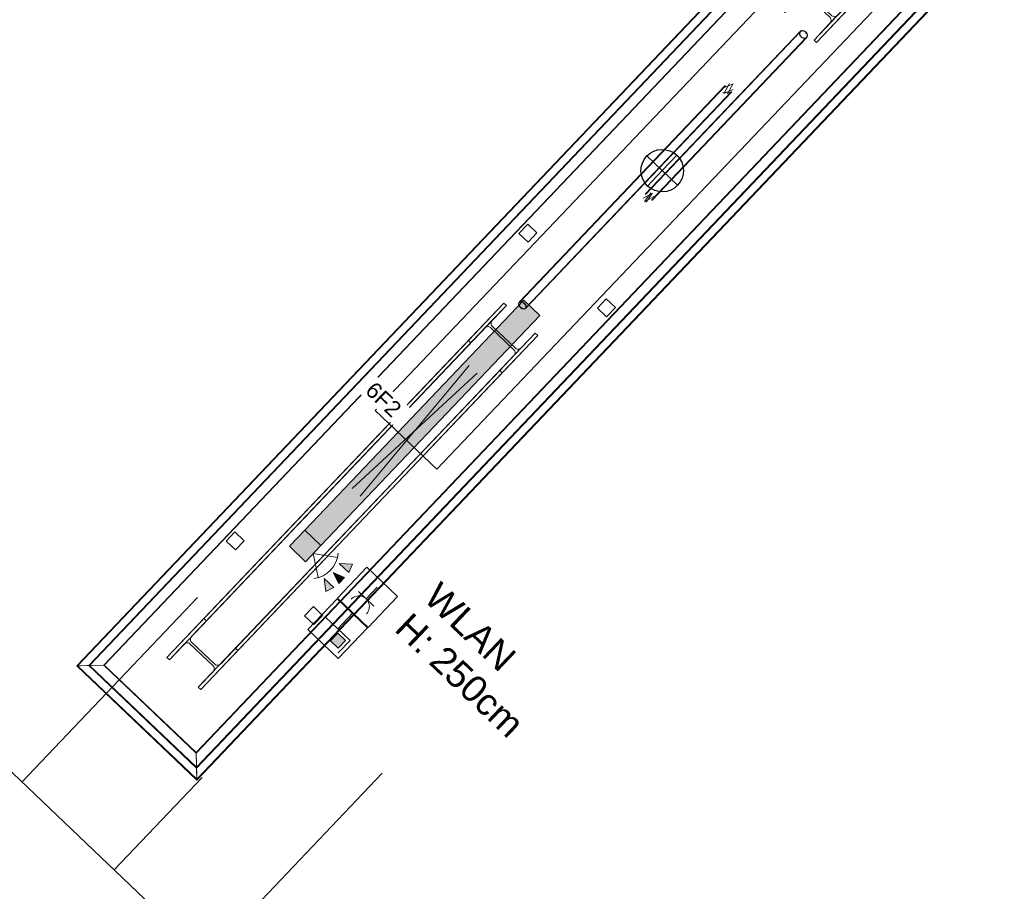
# Model space of a CAD drawing. Header units: metres. Extents: x 32343132.4 to 32343183.8, y 5699224 to 5699274.6.
# Tile 18 of 64: x 32343150.2 to 32343154.8, y 5699258.3 to 5699262.4. Entities that reach past the tile are written whole.
import ezdxf

# ---------------------------------------------------------------- set-up
doc = ezdxf.new("R2010")
doc.units = ezdxf.units.M
for name, color, linetype, lineweight in [('0-1', 7, 'Continuous', 5), ('A-ANNO-NOTE-1', 7, 'Continuous', 5), ('A-ANNO-NOTE-3', 7, 'Continuous', 9), ('A-DETL-GENF', 7, 'Continuous', 18), ('A-DETL-GENF-2', 7, 'Continuous', 50), ('E-LITE-EQPM', 7, 'Continuous', 50), ('E-LITE-EQPM-IDEN', 7, 'Continuous', 9), ('G-ANNO-TEXT', 7, 'Continuous', 9)]:
    doc.layers.add(name, color=color, linetype=linetype, lineweight=lineweight)
for name, color, linetype, lineweight, true_color in [('A-ANNO-NOTE-2', 7, 'Continuous', 5, 0x008000), ('A-ANNO-NOTE-4', 1, 'Continuous', 9, 0xff0000), ('A-ANNO-NOTE-5', 7, 'Continuous', 9, 0x008000), ('A-DETL-GENF-3', 2, 'Continuous', 50, 0xffff00), ('A-FLOR-HRAL-1', 7, 'Continuous', 5, 0xcccccc), ('A-GENM-1', 7, 'Continuous', 5, 0xcccccc), ('A-GENM-2', 7, 'Continuous', 25, 0xcce5f2), ('A-MASS-1', 7, 'Continuous', 5, 0xcccccc), ('S-COLS-1', 7, 'Continuous', 5, 0xccccff), ('S-COLS-2', 7, 'Continuous', 5, 0xcccccc), ('S-COLS-3', 7, 'Continuous', 9, 0xcccccc), ('S-FNDN-1', 7, 'Continuous', 5, 0xcccccc)]:
    doc.layers.add(name, color=color, linetype=linetype, lineweight=lineweight, true_color=true_color)
doc.styles.add('Arial', font='arial.ttf', dxfattribs={"height": 0.075})
doc.styles.add('Arial_2', font='arial.ttf', dxfattribs={"height": 0.125})

# ---------------------------------------------------------------- blocks, each defined once
blk = doc.blocks.new('Einfügepunkt - Einfügepunkt-1186031-TGA_190_LP5_GR_EG-TGA-01_G_')
at = {"layer": 'A-GENM-2'}
for p, q in [((0, 0.1), (0, 0)), ((-0.1, 0), (0, 0)), ((0, 0), (0, -0.1)), ((0, 0), (0.1, 0))]:
    blk.add_line(p, q, dxfattribs=at)
blk.add_ellipse((0, 0), major_axis=(0.1, 0), ratio=1, dxfattribs=at)
blk = doc.blocks.new('Aushub1 - Aushub-3534796-TGA_190_LP5_GR_EG-TGA-01_G_')
at = {"layer": 'A-MASS-1'}
for p, q in [((72.6924, 9.8437), (73.5195, 10.7131)), ((73.5618, 9.0166), (74.3889, 9.886)), ((73.1271, 9.4302), (73.5406, 9.8649))]:
    blk.add_line(p, q, dxfattribs=at)
blk = doc.blocks.new('HE-B-Stütze - 3877054-TGA_190_LP5_GR_EG-TGA-01_G_')
at = {"layer": 'S-COLS-2'}
for p, q in [((74.7104, 11.8343), (73.2983, 10.3501)), ((74.722, 11.8233), (73.3099, 10.339)), ((74.5431, 11.6584), (74.7104, 11.8343)), ((74.722, 11.8233), (74.6557, 11.7535)), ((74.7104, 11.8343), (74.722, 11.8233)), ((74.6557, 11.7535), (73.2408, 10.2663)), ((74.8582, 11.6937), (73.4461, 10.2094)), ((74.8698, 11.6827), (73.4577, 10.1984)), ((74.6211, 11.7172), (74.5547, 11.6474)), ((74.7579, 11.6144), (74.6478, 11.7191)), ((74.655, 11.7267), (74.7651, 11.622)), ((74.8698, 11.6827), (74.7025, 11.5068)), ((74.7919, 11.624), (74.8582, 11.6937)), ((74.8582, 11.6937), (74.8698, 11.6827)), ((74.5431, 11.6584), (73.1239, 10.1667)), ((74.5547, 11.6474), (73.1355, 10.1557)), ((74.5547, 11.6474), (74.5431, 11.6584)), ((73.377, 10.1367), (74.7919, 11.624)), ((74.6909, 11.5178), (74.7573, 11.5876)), ((74.6909, 11.5178), (73.2717, 10.0261)), ((74.7025, 11.5068), (73.2833, 10.0151)), ((74.7025, 11.5068), (74.6909, 11.5178)), ((73.2983, 10.3501), (73.1239, 10.1667)), ((73.2408, 10.2663), (73.3099, 10.339)), ((73.3099, 10.339), (73.2983, 10.3501)), ((73.1355, 10.1557), (73.2047, 10.2284)), ((73.232, 10.231), (73.3421, 10.1262)), ((73.3496, 10.1341), (73.2395, 10.2389)), ((73.4461, 10.2094), (73.377, 10.1367)), ((73.4577, 10.1984), (73.4461, 10.2094)), ((73.1239, 10.1667), (73.1355, 10.1557)), ((73.2833, 10.0151), (73.4577, 10.1984)), ((73.3409, 10.0988), (73.2717, 10.0261)), ((73.2717, 10.0261), (73.2833, 10.0151))]:
    blk.add_line(p, q, dxfattribs=at)
at = {"layer": 'S-COLS-2', "flags": 128}
for points in [[(74.6557, 11.7535), (74.653, 11.75), (74.651, 11.7461), (74.65, 11.7419), (74.6499, 11.7376), (74.6507, 11.7335), (74.6525, 11.7299), (74.655, 11.7267)], [(74.6478, 11.7191), (74.6446, 11.7215), (74.6408, 11.7231), (74.6367, 11.7237), (74.6324, 11.7234), (74.6283, 11.7222), (74.6244, 11.7201), (74.6211, 11.7172)], [(74.7573, 11.5876), (74.76, 11.5911), (74.7619, 11.5951), (74.763, 11.5993), (74.7631, 11.6035), (74.7622, 11.6076), (74.7605, 11.6113), (74.7579, 11.6144)], [(74.7651, 11.622), (74.7684, 11.6196), (74.7722, 11.618), (74.7763, 11.6174), (74.7805, 11.6177), (74.7846, 11.6189), (74.7885, 11.6211), (74.7919, 11.624)], [(73.2395, 10.2389), (73.237, 10.242), (73.2353, 10.2458), (73.2345, 10.2499), (73.2347, 10.2543), (73.2359, 10.2586), (73.2379, 10.2627), (73.2408, 10.2663)], [(73.2047, 10.2284), (73.2082, 10.2314), (73.2122, 10.2337), (73.2164, 10.235), (73.2207, 10.2354), (73.2249, 10.2349), (73.2287, 10.2334), (73.232, 10.231)], [(73.3421, 10.1262), (73.3447, 10.1231), (73.3464, 10.1193), (73.3471, 10.1152), (73.3469, 10.1109), (73.3458, 10.1065), (73.3437, 10.1025), (73.3409, 10.0988)], [(73.377, 10.1367), (73.3735, 10.1337), (73.3695, 10.1314), (73.3652, 10.1301), (73.3609, 10.1297), (73.3567, 10.1302), (73.3529, 10.1317), (73.3496, 10.1341)]]:
    blk.add_lwpolyline(points, dxfattribs=at)
blk = doc.blocks.new('HE-B-Stütze - 3877055-TGA_190_LP5_GR_EG-TGA-01_G_')
at = {"layer": 'S-COLS-2'}
for p, q in [((76.2079, 13.4083), (78.0378, 15.3317)), ((76.2195, 13.3973), (78.0494, 15.3207)), ((78.0378, 15.3317), (77.8634, 15.1484)), ((77.9802, 15.248), (78.0494, 15.3207)), ((78.0494, 15.3207), (78.0378, 15.3317)), ((77.9441, 15.21), (76.1078, 13.2799)), ((77.8749, 15.1373), (77.9441, 15.21)), ((77.9714, 15.2126), (78.0816, 15.1079)), ((78.0891, 15.1158), (77.979, 15.2206)), ((76.3557, 13.2677), (78.1856, 15.1911)), ((76.3673, 13.2567), (78.1972, 15.1801)), ((78.0227, 14.9967), (78.1972, 15.1801)), ((78.1856, 15.1911), (78.1164, 15.1184)), ((78.1972, 15.1801), (78.1856, 15.1911)), ((76.0228, 13.2137), (77.8634, 15.1484)), ((76.0344, 13.2027), (77.8749, 15.1373)), ((77.8634, 15.1484), (77.8749, 15.1373)), ((76.244, 13.1503), (78.0803, 15.0805)), ((78.0803, 15.0805), (78.0112, 15.0077)), ((76.1706, 13.0731), (78.0112, 15.0077)), ((76.1822, 13.0621), (78.0227, 14.9967)), ((78.0112, 15.0077), (78.0227, 14.9967)), ((76.0228, 13.2137), (76.2079, 13.4083)), ((76.2195, 13.3973), (76.1461, 13.3201)), ((76.2079, 13.4083), (76.2195, 13.3973)), ((76.1078, 13.2799), (76.0344, 13.2027)), ((76.2461, 13.1786), (76.136, 13.2834)), ((76.144, 13.2918), (76.2541, 13.187)), ((76.2823, 13.1905), (76.3557, 13.2677)), ((76.3557, 13.2677), (76.3673, 13.2567)), ((76.0344, 13.2027), (76.0228, 13.2137)), ((76.3673, 13.2567), (76.1822, 13.0621)), ((76.1706, 13.0731), (76.244, 13.1503)), ((76.1822, 13.0621), (76.1706, 13.0731))]:
    blk.add_line(p, q, dxfattribs=at)
at = {"layer": 'S-COLS-2', "flags": 128}
for points in [[(77.9441, 15.21), (77.9476, 15.2131), (77.9516, 15.2153), (77.9559, 15.2167), (77.9602, 15.2171), (77.9644, 15.2165), (77.9682, 15.215), (77.9714, 15.2126)], [(77.979, 15.2206), (77.9764, 15.2237), (77.9747, 15.2274), (77.974, 15.2316), (77.9741, 15.2359), (77.9753, 15.2402), (77.9774, 15.2443), (77.9802, 15.248)], [(78.1164, 15.1184), (78.1129, 15.1154), (78.1089, 15.1131), (78.1047, 15.1117), (78.1003, 15.1113), (78.0962, 15.1119), (78.0924, 15.1134), (78.0891, 15.1158)], [(78.0816, 15.1079), (78.0841, 15.1047), (78.0858, 15.101), (78.0866, 15.0969), (78.0864, 15.0925), (78.0852, 15.0882), (78.0832, 15.0841), (78.0803, 15.0805)], [(76.1461, 13.3201), (76.143, 13.3163), (76.1408, 13.312), (76.1395, 13.3075), (76.1392, 13.303), (76.1398, 13.2987), (76.1415, 13.2949), (76.144, 13.2918)], [(76.136, 13.2834), (76.1327, 13.2857), (76.1288, 13.2872), (76.1245, 13.2876), (76.1201, 13.2871), (76.1157, 13.2856), (76.1115, 13.2831), (76.1078, 13.2799)], [(76.244, 13.1503), (76.247, 13.1541), (76.2493, 13.1584), (76.2506, 13.1629), (76.2509, 13.1674), (76.2503, 13.1717), (76.2486, 13.1755), (76.2461, 13.1786)], [(76.2541, 13.187), (76.2574, 13.1847), (76.2613, 13.1832), (76.2655, 13.1828), (76.27, 13.1833), (76.2744, 13.1849), (76.2786, 13.1873), (76.2823, 13.1905)]]:
    blk.add_lwpolyline(points, dxfattribs=at)
blk = doc.blocks.new('Geländer - 60-4048510-TGA_190_LP5_GR_EG-TGA-01_G_')
at = {"layer": 'A-FLOR-HRAL-1'}
for p, q in [((0.03, 0.03), (-0.03, 0.03)), ((-0.03, 0.03), (-0.03, -0.03)), ((-0.03, -0.03), (-0.03, 0.03)), ((-0.03, 0.03), (0.03, 0.03)), ((0.03, -0.03), (0.03, 0.03)), ((0.03, 0.03), (0.03, -0.03)), ((-0.03, -0.03), (0.03, -0.03)), ((0.03, -0.03), (-0.03, -0.03))]:
    blk.add_line(p, q, dxfattribs=at)
blk = doc.blocks.new('Geländer - Geländer-4035006-TGA_190_LP5_GR_EG-TGA-01_G_')
at = {"layer": 'A-FLOR-HRAL-1'}
for p, q in [((78.131, 15.8362), (72.6991, 10.1268)), ((78.131, 15.8362), (72.6991, 10.1268)), ((78.1311, 15.832), (72.7033, 10.1269)), ((78.1311, 15.832), (72.7033, 10.1269)), ((72.7558, 10.1282), (78.1324, 15.7796)), ((72.76, 10.1283), (78.1325, 15.7753)), ((72.8267, 10.13), (78.1341, 15.7086)), ((72.8267, 10.13), (78.1341, 15.7086)), ((72.8291, 10.13), (78.1342, 15.7063)), ((72.8291, 10.13), (78.1342, 15.7063)), ((73.2645, 9.593), (78.6922, 15.2981)), ((73.2645, 9.593), (78.6922, 15.2981)), ((73.2646, 9.5888), (78.6965, 15.2982)), ((73.2646, 9.5888), (78.6965, 15.2982)), ((78.5688, 15.2951), (73.2614, 9.7164)), ((78.5688, 15.2951), (73.2614, 9.7164)), ((78.5665, 15.295), (73.2614, 9.7188)), ((78.5665, 15.295), (73.2614, 9.7188)), ((78.6356, 15.2967), (73.2631, 9.6497)), ((78.6398, 15.2968), (73.2632, 9.6455)), ((72.6991, 10.1268), (73.2646, 9.5888)), ((72.6991, 10.1268), (73.2646, 9.5888)), ((72.7033, 10.1269), (73.2645, 9.593)), ((72.7033, 10.1269), (73.2645, 9.593)), ((72.7127, 10.1271), (72.7476, 10.128)), ((72.7476, 10.128), (72.7127, 10.1271)), ((72.7147, 10.1272), (72.8267, 10.13)), ((72.8267, 10.13), (72.7147, 10.1272)), ((72.7153, 10.1272), (72.7502, 10.1281)), ((72.7502, 10.1281), (72.7153, 10.1272)), ((72.8291, 10.13), (72.717, 10.1272)), ((72.717, 10.1272), (72.8291, 10.13)), ((73.2632, 9.6455), (72.7558, 10.1282)), ((73.2631, 9.6497), (72.76, 10.1283)), ((72.8267, 10.13), (72.8291, 10.13)), ((72.8291, 10.13), (72.8267, 10.13)), ((73.2614, 9.7164), (72.8267, 10.13)), ((73.2614, 9.7164), (72.8267, 10.13)), ((73.2614, 9.7188), (72.8291, 10.13)), ((73.2614, 9.7188), (72.8291, 10.13)), ((73.2614, 9.7164), (73.2614, 9.7188)), ((73.2614, 9.7188), (73.2641, 9.6067)), ((73.2641, 9.6067), (73.2614, 9.7188)), ((73.2614, 9.7188), (73.2614, 9.7164)), ((73.2642, 9.6044), (73.2614, 9.7164)), ((73.2614, 9.7164), (73.2642, 9.6044)), ((73.2642, 9.605), (73.2633, 9.6399)), ((73.2633, 9.6399), (73.2642, 9.605)), ((73.2643, 9.6024), (73.2634, 9.6373)), ((73.2634, 9.6373), (73.2643, 9.6024))]:
    blk.add_line(p, q, dxfattribs=at)
for points in [[(72.7147, 10.1272), (72.7124, 10.1271), (72.7081, 10.127), (72.7032, 10.1269), (72.7001, 10.1268), (72.6988, 10.1268), (72.6995, 10.1268), (72.7021, 10.1269), (72.7065, 10.127), (72.7105, 10.1271), (72.7127, 10.1271)], [(72.7127, 10.1271), (72.7105, 10.1271), (72.7065, 10.127), (72.7021, 10.1269), (72.6995, 10.1268), (72.6988, 10.1268), (72.7001, 10.1268), (72.7032, 10.1269), (72.7081, 10.127), (72.7124, 10.1271), (72.7147, 10.1272)], [(72.717, 10.1272), (72.715, 10.1272), (72.7113, 10.1271), (72.707, 10.127), (72.7042, 10.1269), (72.7031, 10.1269), (72.7037, 10.1269), (72.706, 10.127), (72.7099, 10.1271), (72.7134, 10.1271), (72.7153, 10.1272)], [(72.7153, 10.1272), (72.7134, 10.1271), (72.7099, 10.1271), (72.706, 10.127), (72.7037, 10.1269), (72.7031, 10.1269), (72.7042, 10.1269), (72.707, 10.127), (72.7113, 10.1271), (72.715, 10.1272), (72.717, 10.1272)], [(73.2641, 9.6067), (73.2642, 9.6047), (73.2643, 9.601), (73.2644, 9.5967), (73.2645, 9.5939), (73.2645, 9.5928), (73.2645, 9.5934), (73.2644, 9.5957), (73.2643, 9.5996), (73.2643, 9.603), (73.2642, 9.605)], [(73.2642, 9.605), (73.2643, 9.603), (73.2643, 9.5996), (73.2644, 9.5957), (73.2645, 9.5934), (73.2645, 9.5928), (73.2645, 9.5939), (73.2644, 9.5967), (73.2643, 9.601), (73.2642, 9.6047), (73.2641, 9.6067)], [(73.2642, 9.6044), (73.2643, 9.6021), (73.2644, 9.5978), (73.2645, 9.5929), (73.2646, 9.5898), (73.2646, 9.5885), (73.2646, 9.5892), (73.2645, 9.5918), (73.2644, 9.5962), (73.2643, 9.6002), (73.2643, 9.6024)], [(73.2643, 9.6024), (73.2643, 9.6002), (73.2644, 9.5962), (73.2645, 9.5918), (73.2646, 9.5892), (73.2646, 9.5885), (73.2646, 9.5898), (73.2645, 9.5929), (73.2644, 9.5978), (73.2643, 9.6021), (73.2642, 9.6044)]]:
    blk.add_open_spline(points, degree=3, dxfattribs=at)
for points in [[(72.7476, 10.128), (72.7491, 10.1281), (72.7516, 10.1281), (72.7544, 10.1282), (72.7558, 10.1282), (72.7558, 10.1282), (72.7549, 10.1282), (72.7539, 10.1282), (72.753, 10.1281), (72.7519, 10.1281), (72.7502, 10.1281), (72.7487, 10.128), (72.7476, 10.128)], [(72.7502, 10.1281), (72.752, 10.1281), (72.7551, 10.1282), (72.7584, 10.1283), (72.7601, 10.1283), (72.7601, 10.1283), (72.759, 10.1283), (72.7578, 10.1283), (72.7567, 10.1282), (72.7554, 10.1282), (72.7533, 10.1282), (72.7515, 10.1281), (72.7502, 10.1281)], [(73.2633, 9.6399), (73.2633, 9.6417), (73.2632, 9.6448), (73.2631, 9.6481), (73.2631, 9.6498), (73.2631, 9.6498), (73.2631, 9.6487), (73.2631, 9.6475), (73.2632, 9.6464), (73.2632, 9.645), (73.2632, 9.643), (73.2633, 9.6412), (73.2633, 9.6399)], [(73.2634, 9.6373), (73.2633, 9.6388), (73.2633, 9.6413), (73.2632, 9.6441), (73.2632, 9.6455), (73.2632, 9.6455), (73.2632, 9.6446), (73.2632, 9.6436), (73.2633, 9.6427), (73.2633, 9.6416), (73.2633, 9.6399), (73.2633, 9.6384), (73.2634, 9.6373)]]:
    blk.add_open_spline(points, degree=3, knots=[0, 0, 0, 0, 0.142857, 0.285714, 0.428571, 0.571429, 0.678571, 0.732143, 0.785714, 0.839286, 0.892857, 1, 1, 1, 1], dxfattribs=at)
for p, rotation in [((74.8238, 12.1638), 316.4272566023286), ((75.1932, 11.8123), 136.4272566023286), ((73.4452, 10.7148), 316.4272566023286), ((73.8147, 10.3633), 136.4272566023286)]:
    blk.add_blockref('Geländer - 60-4048510-TGA_190_LP5_GR_EG-TGA-01_G_', p, dxfattribs=dict(rotation=rotation))
blk = doc.blocks.new('ARC_190_LPX_FM_Stellplätze_rvt-1-TGA_190_LP5_GR_EG-TGA-01_G_')
at = {"layer": 'S-COLS-1'}
h = blk.add_hatch(dxfattribs=at)
h.set_pattern_fill('FP_1', color=256, style=0, pattern_type=2)
h.set_pattern_definition([(1.427, (32343078.039, 5699248.927), (-0.0044278, 0.17774486), []), (1.427, (32343078.17, 5699249.065), (-0.0044278, 0.17774486), [])])
h.paths.add_polyline_path([(32343153.5126, 5699262.006), (32343153.5202, 5699262.0022), (32343153.53, 5699262.0025), (32343153.5406, 5699262.0069), (32343153.5502, 5699262.0148), (32343153.5576, 5699262.0249), (32343153.5615, 5699262.0356), (32343153.5614, 5699262.0454), (32343153.5572, 5699262.0528), (32343153.5496, 5699262.0566), (32343153.5398, 5699262.0563), (32343153.5292, 5699262.0519), (32343153.5195, 5699262.044), (32343153.5122, 5699262.0339), (32343153.5083, 5699262.0232), (32343153.5084, 5699262.0134)])
h.paths.add_polyline_path([(32343153.5147, 5699262.0082), (32343153.5109, 5699262.0149), (32343153.5108, 5699262.0238), (32343153.5143, 5699262.0335), (32343153.521, 5699262.0426), (32343153.5298, 5699262.0497), (32343153.5393, 5699262.0538), (32343153.5482, 5699262.0541), (32343153.5551, 5699262.0506), (32343153.5589, 5699262.0439), (32343153.559, 5699262.035), (32343153.5555, 5699262.0253), (32343153.5488, 5699262.0162), (32343153.54, 5699262.0091), (32343153.5305, 5699262.005), (32343153.5208, 5699262.0051)])
at = {"layer": 'A-MASS-1'}
for p, q in [((32343176.2906, 5699233.9514), (32343141.8045, 5699266.7609)), ((32343176.2906, 5699233.9518), (32343141.8048, 5699266.7609))]:
    blk.add_line(p, q, dxfattribs=at)
at = {"layer": 'S-COLS-2'}
for p, q in [((32343153.8728, 5699262.2992), (32343153.1432, 5699261.5324)), ((32343153.8742, 5699262.2979), (32343153.1446, 5699261.531)), ((32343153.1725, 5699261.5045), (32343153.902, 5699262.2714)), ((32343153.1739, 5699261.5032), (32343153.9035, 5699262.27)), ((32343153.5195, 5699262.044), (32343152.5495, 5699261.0244)), ((32343153.521, 5699262.0426), (32343152.5509, 5699261.023)), ((32343152.5788, 5699260.9966), (32343153.5488, 5699262.0162)), ((32343152.5802, 5699260.9952), (32343153.5502, 5699262.0148))]:
    blk.add_line(p, q, dxfattribs=at)
for centre, major_axis, ratio, start_param, end_param in [((32343153.8881, 5699262.2846), (-0.0154, 0.0146), 0.755983, 4.712389, 7.853982), ((32343153.8881, 5699262.2846), (-0.0139, 0.0132), 0.755983, 4.712389, 7.853982), ((32343153.8881, 5699262.2846), (-0.0154, 0.0146), 0.755983, 1.570796, 4.712389), ((32343153.8881, 5699262.2846), (-0.0139, 0.0132), 0.755983, 1.570796, 4.712389), ((32343152.5649, 5699261.0098), (-0.0154, 0.0146), 0.655775, 4.712389, 7.853982), ((32343152.5649, 5699261.0098), (-0.0139, 0.0132), 0.655774, 4.712389, 7.853982), ((32343152.5649, 5699261.0098), (-0.0154, 0.0146), 0.655774, 1.570796, 4.712389), ((32343152.5649, 5699261.0098), (-0.0139, 0.0132), 0.655774, 1.570796, 4.712389)]:
    blk.add_ellipse(centre, major_axis=major_axis, ratio=ratio, start_param=start_param, end_param=end_param, dxfattribs=at)
at = {"layer": 'S-COLS-3', "flags": 128}
for points in [[(32343153.5572, 5699262.0528), (32343153.5122, 5699262.0339)], [(32343153.5126, 5699262.006), (32343153.5576, 5699262.0249)], [(32343153.5147, 5699262.0082), (32343153.5393, 5699262.0538)], [(32343153.5551, 5699262.0506), (32343153.5305, 5699262.005)], [(32343153.1779, 5699261.5381), (32343153.134, 5699261.5137)], [(32343153.1392, 5699261.4974), (32343153.1831, 5699261.5218)], [(32343153.141, 5699261.4994), (32343153.1694, 5699261.5398)], [(32343153.1761, 5699261.5362), (32343153.1477, 5699261.4957)]]:
    blk.add_lwpolyline(points, dxfattribs=at)
at = {"layer": 'S-FNDN-1'}
for p, q in [((32343154.2845, 5699263.0494), (32343151.872, 5699260.5137)), ((32343151.872, 5699260.5137), (32343154.2845, 5699263.0494)), ((32343152.1618, 5699260.238), (32343154.4153, 5699262.6066)), ((32343154.4153, 5699262.6066), (32343152.1618, 5699260.238)), ((32343151.872, 5699260.5137), (32343152.1618, 5699260.238)), ((32343152.1618, 5699260.238), (32343151.872, 5699260.5137))]:
    blk.add_line(p, q, dxfattribs=at)
at = {"layer": 'A-FLOR-HRAL-1'}
blk.add_blockref('Geländer - Geländer-4035006-TGA_190_LP5_GR_EG-TGA-01_G_', (32343077.7673, 5699249.1855), dxfattribs=at)
at = {"layer": 'A-GENM-1', "rotation": 226.4272566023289}
blk.add_blockref('Einfügepunkt - Einfügepunkt-1186031-TGA_190_LP5_GR_EG-TGA-01_G_', (32343153.2232, 5699261.6437), dxfattribs=at)
at = {"layer": 'A-MASS-1'}
blk.add_blockref('Aushub1 - Aushub-3534796-TGA_190_LP5_GR_EG-TGA-01_G_', (32343077.5163, 5699248.9216), dxfattribs=at)
at = {"layer": 'S-COLS-2'}
for name in ['HE-B-Stütze - 3877055-TGA_190_LP5_GR_EG-TGA-01_G_', 'HE-B-Stütze - 3877054-TGA_190_LP5_GR_EG-TGA-01_G_']:
    blk.add_blockref(name, (32343077.7673, 5699249.1855), dxfattribs=at)
blk = doc.blocks.new('Regiolux Parsa - PSO _ 1500 ETS9 - 2400lm _ 4000K - Feuchtraumleuchte - Bewegungsmelder-V1-TGA_190_LP5_GR_EG-TGA-01_G_')
at = {"layer": 'A-DETL-GENF-2'}
blk.add_hatch(color=256, dxfattribs=at).paths.add_polyline_path([(0.8, 0.0525), (0.695, 0.0525), (0.695, -0.0525), (0.8, -0.0525)])
at = {"layer": 'A-DETL-GENF-3'}
blk.add_hatch(color=256, dxfattribs=at).paths.add_polyline_path([(0.695, 0.0525), (-0.8, 0.0525), (-0.8, -0.0525), (0.695, -0.0525)])
at = {"layer": 'A-DETL-GENF'}
for p, q in [((-0.8, -0.0525), (-0.8, 0.0525)), ((-0.8, 0.0525), (0.695, 0.0525)), ((0.695, -0.0525), (0.695, 0.0525)), ((0.695, 0.0525), (0.8, 0.0525)), ((0.695, 0.0525), (0.695, -0.0525)), ((0.8, 0.0525), (0.8, -0.0525)), ((-0.4, -0.0262), (0.4, 0.0262)), ((0.4, -0.0262), (-0.4, 0.0262)), ((0.695, -0.0525), (-0.8, -0.0525)), ((0.8, -0.0525), (0.695, -0.0525))]:
    blk.add_line(p, q, dxfattribs=at)

msp = doc.modelspace()

# ---------------------------------------------------------------- hatches: boundary and pattern name
at = {"layer": 'A-ANNO-NOTE-1'}
for points in [[(32343151.7023, 5699259.7949), (32343151.7476, 5699259.7523), (32343151.7644, 5699259.7907)], [(32343151.6999, 5699259.6998), (32343151.7271, 5699259.7285), (32343151.6735, 5699259.7523)], [(32343151.6397, 5699259.6622), (32343151.6773, 5699259.6809), (32343151.6323, 5699259.7242)]]:
    msp.add_hatch(color=256, dxfattribs=at).paths.add_polyline_path(points)
at = {"layer": 'A-ANNO-NOTE-2'}
msp.add_hatch(color=256, dxfattribs=at).paths.add_polyline_path([(32343151.6614, 5699259.4297), (32343151.6976, 5699259.3953), (32343151.7321, 5699259.4315), (32343151.6958, 5699259.466)])

# ---------------------------------------------------------------- linework, layer by layer
at = {"layer": 'A-ANNO-NOTE-3'}
for p, q in [((32343151.5804, 5699259.8408), (32343151.6038, 5699259.7277)), ((32343151.5804, 5699259.8408), (32343151.6945, 5699259.8231)), ((32343151.7644, 5699259.7907), (32343151.7023, 5699259.7949)), ((32343151.7023, 5699259.7949), (32343151.7476, 5699259.7523)), ((32343151.7476, 5699259.7523), (32343151.7644, 5699259.7907)), ((32343151.7271, 5699259.7285), (32343151.6735, 5699259.7523)), ((32343151.6735, 5699259.7523), (32343151.6999, 5699259.6998)), ((32343151.6773, 5699259.6809), (32343151.6323, 5699259.7242)), ((32343151.6323, 5699259.7242), (32343151.6397, 5699259.6622)), ((32343151.6999, 5699259.6998), (32343151.7271, 5699259.7285)), ((32343151.6397, 5699259.6622), (32343151.6773, 5699259.6809)), ((32343151.6958, 5699259.466), (32343151.6614, 5699259.4297)), ((32343151.7321, 5699259.4315), (32343151.6958, 5699259.466)), ((32343151.6614, 5699259.4297), (32343151.6976, 5699259.3953)), ((32343151.6976, 5699259.3953), (32343151.7321, 5699259.4315))]:
    msp.add_line(p, q, dxfattribs=at)
msp.add_ellipse((32343151.5665, 5699259.854), major_axis=(0.0268, 0.1289), ratio=1, start_param=3.476617, end_param=4.837974, dxfattribs=at)
at = {"layer": 'A-ANNO-NOTE-4'}
for p, q in [((32343151.6941, 5699259.6313), (32343151.832, 5699259.7762)), ((32343151.832, 5699259.7762), (32343151.9769, 5699259.6383)), ((32343151.8291, 5699259.6281), (32343151.7929, 5699259.6626)), ((32343151.8808, 5699259.6824), (32343151.8291, 5699259.6281)), ((32343151.839, 5699259.4934), (32343151.6941, 5699259.6313)), ((32343151.8291, 5699259.6281), (32343151.8653, 5699259.5936)), ((32343151.9769, 5699259.6383), (32343151.839, 5699259.4934))]:
    msp.add_line(p, q, dxfattribs=at)
msp.add_ellipse((32343151.7944, 5699259.5916), major_axis=(-0.0488, 0.0109), ratio=1, start_param=2.600473, end_param=5.742066, dxfattribs=at)
at = {"layer": 'A-ANNO-NOTE-5'}
for p, q in [((32343151.554, 5699259.483), (32343151.6921, 5699259.6282)), ((32343151.6921, 5699259.6282), (32343151.8354, 5699259.4919)), ((32343151.7642, 5699259.5596), (32343151.6953, 5699259.4872)), ((32343151.6373, 5699259.5423), (32343151.5822, 5699259.4844)), ((32343151.6953, 5699259.4872), (32343151.6373, 5699259.5423)), ((32343151.6973, 5699259.3467), (32343151.554, 5699259.483)), ((32343151.6953, 5699259.4872), (32343151.7533, 5699259.432)), ((32343151.8354, 5699259.4919), (32343151.6973, 5699259.3467)), ((32343151.7533, 5699259.432), (32343151.6981, 5699259.3741))]:
    msp.add_line(p, q, dxfattribs=at)

# ---------------------------------------------------------------- block references
at = {"layer": '0-1'}
msp.add_blockref('ARC_190_LPX_FM_Stellplätze_rvt-1-TGA_190_LP5_GR_EG-TGA-01_G_', (0, 0), dxfattribs=at)
at = {"layer": 'E-LITE-EQPM', "rotation": 226.4272566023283}
msp.add_blockref('Regiolux Parsa - PSO _ 1500 ETS9 - 2400lm _ 4000K - Feuchtraumleuchte - Bewegungsmelder-V1-TGA_190_LP5_GR_EG-TGA-01_G_', (32343152.0576, 5699260.4186), dxfattribs=at)

# ---------------------------------------------------------------- next in the draw order: texts
at = {"layer": 'E-LITE-EQPM-IDEN', "insert": (32343151.8718, 5699260.6562), "char_height": 0.075, "width": 0.224472, "attachment_point": 1, "rotation": 316.4273, "style": 'Arial', "bg_fill": 3, "box_fill_scale": 1.25, "bg_fill_color": 256, "bg_fill_true_color": 13158600, "bg_fill_transparency": 0}
msp.add_mtext('6F2', dxfattribs=at)
at = {"layer": 'G-ANNO-TEXT', "insert": (32343152.1799, 5699259.7148), "char_height": 0.125, "width": 0.617299, "attachment_point": 1, "rotation": 316.4273, "style": 'Arial_2', "bg_fill": 3, "box_fill_scale": 1.25, "bg_fill_color": 256, "bg_fill_true_color": 13158600, "bg_fill_transparency": 0}
msp.add_mtext('WLAN', dxfattribs=at)

# ---------------------------------------------------------------- next in the draw order: texts
at = {"layer": 'G-ANNO-TEXT', "insert": (32343152.0432, 5699259.571), "char_height": 0.125, "width": 0.909915, "attachment_point": 1, "rotation": 316.4273, "style": 'Arial_2', "bg_fill": 3, "box_fill_scale": 1.25, "bg_fill_color": 256, "bg_fill_true_color": 13158600, "bg_fill_transparency": 0}
msp.add_mtext('H: 250cm', dxfattribs=at)

doc.saveas('drawing.dxf')
